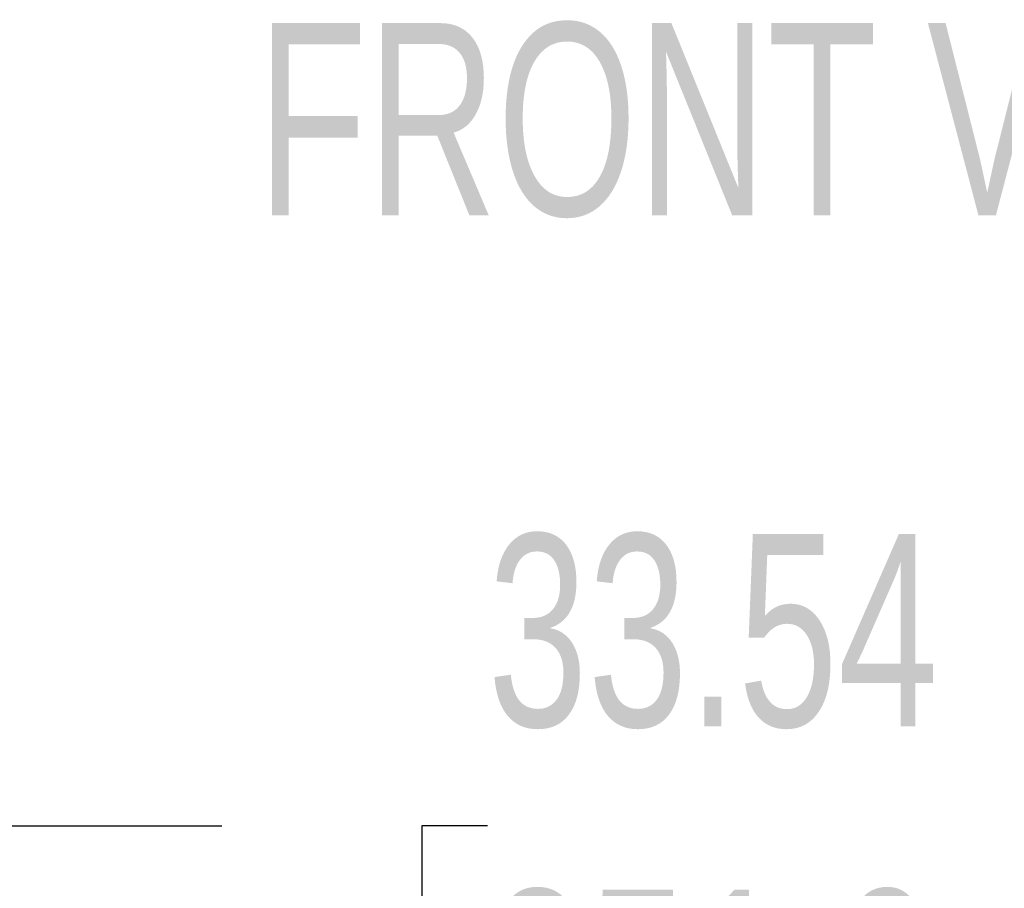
# Model space of a CAD drawing. Header units: inches. Extents: x 0.2 to 10.8, y 0.2 to 8.2.
# Tile 21 of 171: x 3.573 to 4, y 2.502 to 2.878. Entities that reach past the tile are written whole.
import ezdxf

# ---------------------------------------------------------------- set-up
doc = ezdxf.new("R2010")
doc.units = ezdxf.units.IN
doc.header["$MEASUREMENT"] = 0
doc.layers.add('DIMENSIONS', color=140, linetype='Continuous')
doc.layers.add('TEXT', color=140, linetype='Continuous')
doc.styles.add('SLDTEXTSTYLE0', font='TXT', dxfattribs={"width": 0.7})
doc.dimstyles.new('SLDDIMSTYLE0', dxfattribs={"dimtxt": 0.084961, "dimasz": 0.13, "dimexe": 0, "dimexo": 0.0625, "dimgap": 0.02124, "dimtad": 0, "dimtih": 1, "dimtoh": 1, "dimlfac": 20, "dimrnd": 1e-09, "dimzin": 12, "dimdsep": 46, "dimtxsty": 'SLDTEXTSTYLE0', "dimsah": 1, "dimcen": 0.09, "dimadec": 0, "dimazin": 3, "dimtfac": 1, "dimtofl": 0, "dimtmove": 0, "dimatfit": 3, "dimfxl": 0, "dimfrac": 2, "dimtolj": 1, "dimtzin": 12, "dimarcsym": 0})

# ---------------------------------------------------------------- blocks, each defined once
blk = doc.blocks.new('_D_29')
at = {"layer": 'DIMENSIONS'}
for p, q in [((3.07887, 2.26096), (3.07887, 2.65352)), ((4.75577, 2.26096), (4.75577, 2.65352)), ((3.07887, 2.52852), (3.66056, 2.52852)), ((3.77569, 2.52852), (3.74716, 2.52852)), ((3.74716, 2.52852), (3.74716, 2.39349)), ((4.09884, 2.52852), (4.12737, 2.52852)), ((4.12737, 2.52852), (4.12737, 2.39349)), ((4.75577, 2.52852), (4.21397, 2.52852)), ((3.74716, 2.39349), (3.77569, 2.39349)), ((4.12737, 2.39349), (4.09884, 2.39349))]:
    blk.add_line(p, q, dxfattribs=at)
for points in [[(3.07887, 2.52852), (3.20887, 2.50852), (3.20887, 2.54852)], [(4.75577, 2.52852), (4.62577, 2.54852), (4.62577, 2.50852)]]:
    blk.add_solid(points, dxfattribs=at)
at = {"layer": 'DIMENSIONS', "char_height": 0.083333, "attachment_point": 1, "style": 'SLDTEXTSTYLE0'}
for s, insert in [('33.54', (3.77569, 2.65496)), ('851.9', (3.77569, 2.50091))]:
    blk.add_mtext(s, dxfattribs=dict(at, insert=insert))

msp = doc.modelspace()

# ---------------------------------------------------------------- texts
at = {"layer": 'TEXT', "insert": (3.9206486, 2.876316), "char_height": 0.08333333, "attachment_point": 2, "style": 'SLDTEXTSTYLE0'}
msp.add_mtext('FRONT VIEW', dxfattribs=at)

# ---------------------------------------------------------------- dimensions: what is measured, and where the dimension line sits
at = {"layer": 'DIMENSIONS'}
dim = msp.add_linear_dim(base=(4.7557718, 2.5285207), p1=(3.0788718, 2.2109636), p2=(4.7557718, 2.2109636), dimstyle='SLDDIMSTYLE0', dxfattribs=at)
dim.commit()
dim.dimension.update_dxf_attribs({"geometry": '_D_29', "text_midpoint": (3.9372642, 2.5285207), "dimtype": 160})

doc.saveas('drawing.dxf')
